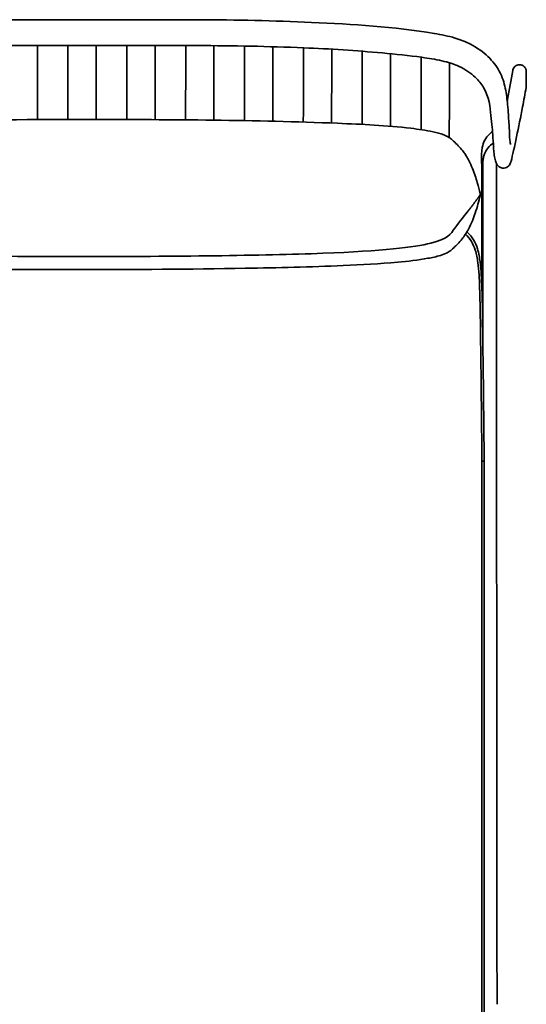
# Model space of a CAD drawing. Header units: millimetres. Extents: x -610 to 2400, y -1414 to 1785.
# Tile 3 of 9: x -138 to 310, y -415 to 455. Entities that reach past the tile are written whole.
import ezdxf

# ---------------------------------------------------------------- set-up
doc = ezdxf.new("R2010")
doc.units = ezdxf.units.MM
doc.layers.add('Spigoli tangenti visibili(ISO)', color=7, linetype='Continuous', lineweight=35)
doc.layers.add('Spigoli visibili(ISO)', color=7, linetype='Continuous', lineweight=35)

msp = doc.modelspace()

# ---------------------------------------------------------------- linework, layer by layer
at = {"layer": 'Spigoli tangenti visibili(ISO)'}
for p, q in [((303.68, 415.6), (303.68, 415.6)), ((270.52, 65.24), (272.47, 65.24))]:
    msp.add_line(p, q, dxfattribs=at)
for points, knots in [([(297.78, 410.7), (297.81, 410.82), (297.83, 410.94), (297.86, 411.05), (297.86, 411.05), (298.02, 411.71), (298.29, 412.32), (298.66, 412.89), (298.66, 412.89), (298.84, 413.17), (299.05, 413.43), (299.27, 413.67), (299.27, 413.67), (299.5, 413.92), (299.74, 414.14), (300.01, 414.34), (300.01, 414.34), (300.53, 414.75), (301.12, 415.07), (301.75, 415.28), (301.75, 415.28), (301.9, 415.33), (302.06, 415.38), (302.22, 415.42), (302.22, 415.42), (302.38, 415.46), (302.54, 415.49), (302.7, 415.52), (302.7, 415.52), (303.03, 415.57), (303.35, 415.6), (303.68, 415.6)], [-8.296894, -8.296894, -8.296894, -8.296894, -7.936797, -7.936797, -7.936613, -7.936613, -5.936216, -5.936216, -5.93579, -5.93579, -4.937656, -4.937656, -4.937109, -4.937109, -3.942123, -3.942123, -3.941455, -3.941455, -1.965591, -1.965591, -1.964684, -1.964684, -1.474273, -1.474273, -1.473306, -1.473306, -0.983757, -0.983757, -0.982731, -0.982731, 0, 0, 0, 0]), ([(303.68, 415.6), (303.68, 415.6), (303.68, 415.6), (303.68, 415.6), (303.85, 415.6), (304.02, 415.59), (304.18, 415.58), (304.18, 415.58), (304.35, 415.57), (304.52, 415.55), (304.68, 415.52), (304.68, 415.52), (304.85, 415.49), (305.01, 415.45), (305.17, 415.41), (305.17, 415.41), (305.34, 415.37), (305.49, 415.32), (305.65, 415.27), (305.65, 415.27), (305.97, 415.16), (306.27, 415.02), (306.56, 414.86), (306.56, 414.86), (306.71, 414.78), (306.85, 414.7), (306.99, 414.61), (306.99, 414.61), (307.13, 414.51), (307.26, 414.42), (307.39, 414.31), (307.39, 414.31), (307.66, 414.11), (307.9, 413.89), (308.12, 413.64), (308.12, 413.64), (308.34, 413.39), (308.54, 413.13), (308.72, 412.86), (308.72, 412.86), (308.81, 412.72), (308.9, 412.58), (308.97, 412.43), (308.97, 412.43), (309.05, 412.28), (309.12, 412.14), (309.19, 411.99), (309.19, 411.99), (309.25, 411.83), (309.31, 411.68), (309.36, 411.53), (309.36, 411.53), (309.42, 411.37), (309.46, 411.21), (309.5, 411.06), (309.5, 411.06), (309.54, 410.9), (309.58, 410.73), (309.6, 410.57), (309.6, 410.57), (309.63, 410.41), (309.65, 410.25), (309.66, 410.08), (309.66, 410.08), (309.68, 409.92), (309.68, 409.75), (309.68, 409.59), (309.68, 409.42), (309.68, 409.26), (309.68, 408.42), (309.68, 407.76), (309.68, 405.76), (309.68, 404.43), (309.68, 401.78), (309.68, 399.62), (309.68, 397.47), (309.68, 396.65), (309.68, 396.56), (309.68, 396.48), (309.68, 396.4), (309.68, 396.31), (309.67, 396.23), (309.66, 396.14), (309.65, 395.98), (309.63, 395.81), (309.6, 395.62), (309.6, 395.6), (309.59, 395.57)], [-63.697472, -63.697472, -63.697472, -63.697472, -63.696325, -63.696325, -63.696325, -63.195518, -63.195518, -63.194431, -63.194431, -62.693767, -62.693767, -62.692741, -62.692741, -62.192643, -62.192643, -62.191679, -62.191679, -61.692409, -61.692409, -61.691505, -61.691505, -60.690733, -60.690733, -60.689951, -60.689951, -60.193251, -60.193251, -60.192529, -60.192529, -59.69631, -59.69631, -59.695649, -59.695649, -58.700466, -58.700466, -58.699926, -58.699926, -57.707613, -57.707613, -57.707194, -57.707194, -57.214179, -57.214179, -57.21382, -57.21382, -56.721647, -56.721647, -56.721347, -56.721347, -56.230048, -56.230048, -56.229809, -56.229809, -55.739321, -55.739321, -55.739141, -55.739141, -55.246146, -55.246146, -55.246026, -55.246026, -54.753404, -54.753404, -54.753344, -54.753344, -54.260578, -54.260578, -54.260578, -53.761337, -53.761337, -51.764374, -51.764374, -47.770446, -47.770446, -43.799364, -41.317438, -41.317438, -41.317438, -41.067263, -41.067263, -41.067263, -40.815644, -40.815644, -40.815644, -40.313947, -40.313947, -40.240486, -40.240486, -40.240486, -40.240486]), ([(257.37, 267.7), (257.36, 267.7), (257.24, 267.56), (256.96, 267.24), (256.89, 267.16)], [-14.963593, -14.963593, -14.963593, -14.963593, -14, -13.706263, -13.706263, -13.706263, -13.706263])]:
    msp.add_open_spline(points, degree=3, knots=knots, dxfattribs=at)
msp.add_rational_spline([(-430.93, 300.46), (-423.56, 289.79), (-406.64, 269.95), (-391.53, 245.08), (229.43, 245.08), (244.54, 269.95), (261.46, 289.79), (268.83, 300.46)], [1, 1, 1, 1.14797755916, 1.14797755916, 1, 1, 1], degree=3, dxfattribs=at)
at = {"layer": 'Spigoli visibili(ISO)'}
for p, q in [((271.42, 160.93), (271.31, 328.89)), ((283.23, 328.55), (283.34, 160.98)), ((268.83, 301.91), (268.83, 301.74)), ((268.83, 301.91), (268.83, 301.91)), ((270.52, 65.24), (270.52, -956.92)), ((272.47, 65.24), (272.47, -956.92))]:
    msp.add_line(p, q, dxfattribs=at)
for points, knots in [([(-187.09, 455.42), (-153.76, 455.42), (-120.43, 455.41), (-51.44, 455.37), (-15.78, 455.35), (19.88, 455.35)], [0, 0, 0, 0, 10.000003, 10.000003, 20.697609, 20.697609, 20.697609, 20.697609]), ([(19.88, 455.35), (53.23, 455.35), (86.6, 454.57), (156.24, 451.42), (192.71, 449.3), (234.57, 442.26), (240.78, 440.97), (251.49, 437.74), (256.12, 435.95), (266.28, 430.72), (271.5, 426.9), (279.99, 418.76), (283.4, 414.34), (288.6, 404.8), (290.16, 399.64), (292.2, 389.55), (292.71, 384.75), (293.76, 374.1), (294.05, 368.73), (294.46, 361.83), (294.6, 359.6), (294.88, 356.3), (294.82, 353.85), (294.78, 351.64), (294.98, 350.15), (295.37, 346.94), (295.68, 345.66), (295.83, 345.19), (295.85, 345.15), (295.85, 345.15)], [0, 0, 0, 0, 10.004366, 10.004366, 20.936476, 20.936476, 22.850003, 22.850003, 24.390459, 24.390459, 26.56284, 26.56284, 28.697018, 28.697018, 31.125395, 31.125395, 33.883856, 33.883856, 37.78093, 37.78093, 40.153868, 40.153868, 42.309157, 42.309157, 44.466632, 44.466632, 48.322353, 48.322353, 49.014621, 49.014621, 49.014621, 49.014621]), ([(19.23, 432.52), (-14.1, 432.52), (-47.43, 432.57), (-116.28, 432.68), (-151.8, 432.75), (-187.32, 432.75)], [0, 0, 0, 0, 10.000031, 10.000031, 20.654826, 20.654826, 20.654826, 20.654826]), ([(-122.24, 432.69), (-122.24, 428.11), (-122.24, 423.84), (-122.25, 414.02), (-122.25, 408.97), (-122.25, 401.43), (-122.26, 399.27), (-122.27, 394.23), (-122.27, 391.48), (-122.29, 381.52), (-122.3, 374.3), (-122.32, 367.07)], [0.892091, 0.892091, 0.892091, 0.892091, 2.581628, 2.581628, 5.222885, 5.222885, 7.874413, 7.874413, 11.059672, 11.059672, 19.429008, 19.429008, 19.429008, 19.429008]), ([(-95.31, 367.15), (-95.3, 374.55), (-95.29, 381.95), (-95.27, 393.74), (-95.26, 396.83), (-95.25, 405.57), (-95.25, 408.76), (-95.25, 417.64), (-95.24, 423.94), (-95.24, 431.55), (-95.24, 432.1), (-95.24, 432.65)], [11.587974, 11.587974, 11.587974, 11.587974, 20.167896, 20.167896, 25.252265, 25.252265, 27.233908, 27.233908, 29.899975, 29.899975, 30.104757, 30.104757, 30.104757, 30.104757]), ([(-70.24, 432.61), (-70.24, 428), (-70.24, 423.72), (-70.25, 413.9), (-70.25, 408.86), (-70.25, 401.36), (-70.26, 399.21), (-70.27, 394.19), (-70.27, 391.45), (-70.29, 381.52), (-70.3, 374.33), (-70.31, 367.15)], [0.88304, 0.88304, 0.88304, 0.88304, 2.582607, 2.582607, 5.224478, 5.224478, 7.875313, 7.875313, 11.053203, 11.053203, 19.380378, 19.380378, 19.380378, 19.380378]), ([(-43.32, 367.11), (-43.3, 374.52), (-43.29, 381.93), (-43.27, 393.72), (-43.26, 396.82), (-43.25, 405.54), (-43.25, 408.73), (-43.25, 417.62), (-43.24, 423.91), (-43.24, 431.5), (-43.24, 432.03), (-43.24, 432.57)], [11.574961, 11.574961, 11.574961, 11.574961, 20.161006, 20.161006, 25.241914, 25.241914, 27.230626, 27.230626, 29.896828, 29.896828, 30.094466, 30.094466, 30.094466, 30.094466]), ([(-18.24, 432.54), (-18.24, 427.91), (-18.24, 423.61), (-18.25, 413.79), (-18.25, 408.77), (-18.25, 401.3), (-18.26, 399.17), (-18.27, 394.15), (-18.27, 391.41), (-18.29, 381.46), (-18.3, 374.24), (-18.32, 367.03)], [0.874938, 0.874938, 0.874938, 0.874938, 2.583469, 2.583469, 5.225871, 5.225871, 7.876107, 7.876107, 11.048193, 11.048193, 19.410703, 19.410703, 19.410703, 19.410703]), ([(8.68, 366.86), (8.7, 374.35), (8.71, 381.84), (8.73, 393.71), (8.74, 396.81), (8.75, 405.51), (8.75, 408.71), (8.75, 417.6), (8.76, 423.9), (8.76, 431.48), (8.76, 432), (8.76, 432.52)], [11.476132, 11.476132, 11.476132, 11.476132, 20.156883, 20.156883, 25.235721, 25.235721, 27.228712, 27.228712, 29.895, 29.895, 30.088412, 30.088412, 30.088412, 30.088412]), ([(288.58, 324.18), (287.31, 324.38), (286.32, 324.92), (284.51, 326.3), (284.03, 327.08), (282.87, 329.11), (282.5, 330.32), (281.75, 333.33), (281.44, 335.08), (281.07, 338), (280.97, 338.73), (280.76, 341.3), (280.87, 342.8), (280.86, 343.74), (280.86, 343.81), (280.75, 344.71), (280.66, 345.56), (280.44, 347.89), (280.29, 349.69), (279.77, 356.8), (279.37, 363.26), (277.57, 378.35), (276.93, 387.01), (270.11, 398.51), (267.63, 401.63), (260.77, 408.13), (255.95, 411.55), (245.67, 416.24), (240.41, 417.82), (229.33, 420.37), (223.39, 421.31), (205.86, 423.78), (194.19, 424.98), (159.46, 428.12), (136.3, 429.63), (81.86, 431.81), (50.54, 432.53), (19.23, 432.52)], [0, 0, 0, 0, 1.027653, 1.027653, 2.608201, 2.608201, 5.64215, 5.64215, 8.658408, 8.658408, 9.701502, 9.701502, 11.214054, 11.214054, 11.852089, 11.852089, 12.698644, 12.698644, 14.524645, 14.524645, 19.272049, 19.272049, 24.015139, 24.015139, 25.697076, 25.697076, 27.742833, 27.742833, 29.409273, 29.409273, 31.218225, 31.218225, 34.758178, 34.758178, 41.726119, 41.726119, 51.117578, 51.117578, 51.117578, 51.117578]), ([(33.76, 432.47), (33.76, 427.83), (33.76, 423.53), (33.75, 413.72), (33.75, 408.7), (33.75, 401.26), (33.74, 399.14), (33.73, 394.12), (33.73, 391.39), (33.71, 381.3), (33.7, 373.95), (33.68, 366.6)], [0.872089, 0.872089, 0.872089, 0.872089, 2.584026, 2.584026, 5.226766, 5.226766, 7.876621, 7.876621, 11.045295, 11.045295, 19.564463, 19.564463, 19.564463, 19.564463]), ([(60.68, 366.2), (60.7, 373.89), (60.71, 381.58), (60.73, 393.65), (60.74, 396.77), (60.75, 405.41), (60.75, 408.63), (60.75, 417.55), (60.76, 423.84), (60.76, 431.31), (60.76, 431.71), (60.76, 432.12)], [11.220542, 11.220542, 11.220542, 11.220542, 20.137661, 20.137661, 25.206849, 25.206849, 27.220282, 27.220282, 29.887029, 29.887029, 30.039166, 30.039166, 30.039166, 30.039166]), ([(85.76, 431.51), (85.76, 426.88), (85.76, 422.59), (85.75, 412.9), (85.75, 407.99), (85.74, 400.82), (85.74, 398.78), (85.73, 393.79), (85.73, 391.07), (85.71, 380.79), (85.7, 373.24), (85.68, 365.68)], [0.861365, 0.861365, 0.861365, 0.861365, 2.590578, 2.590578, 5.237037, 5.237037, 7.882681, 7.882681, 11.030571, 11.030571, 19.793326, 19.793326, 19.793326, 19.793326]), ([(112.68, 364.93), (112.7, 372.98), (112.71, 381.02), (112.73, 393.4), (112.74, 396.58), (112.75, 405), (112.75, 408.32), (112.75, 417.35), (112.76, 423.58), (112.76, 430.57)], [10.732179, 10.732179, 10.732179, 10.732179, 20.056343, 20.056343, 25.084739, 25.084739, 27.194046, 27.194046, 29.84508, 29.84508, 29.84508, 29.84508]), ([(137.76, 429.36), (137.76, 424.6), (137.76, 420.24), (137.75, 410.81), (137.75, 406.22), (137.74, 399.74), (137.74, 397.84), (137.73, 392.76), (137.72, 389.96), (137.71, 379.45), (137.69, 371.75), (137.68, 364.05)], [0.788476, 0.788476, 0.788476, 0.788476, 2.607868, 2.607868, 5.261777, 5.261777, 7.901304, 7.901304, 11.151252, 11.151252, 20.076702, 20.076702, 20.076702, 20.076702]), ([(164.68, 362.85), (164.68, 362.91), (164.68, 362.97), (164.69, 371.55), (164.71, 380.07), (164.73, 392.84), (164.74, 396.22), (164.75, 404.33), (164.75, 408.33), (164.75, 417.39), (164.76, 422.2), (164.76, 427.53)], [9.928041, 9.928041, 9.928041, 9.928041, 10, 10, 19.871338, 19.871338, 24.807074, 24.807074, 27.36329, 27.36329, 29.450697, 29.450697, 29.450697, 29.450697]), ([(189.76, 425.36), (189.76, 420.51), (189.75, 416.14), (189.75, 407.35), (189.75, 403.34), (189.74, 398.19), (189.74, 396.15), (189.72, 389.34), (189.72, 384.79), (189.7, 373.89), (189.69, 367.54), (189.67, 361.19)], [0.6823, 0.6823, 0.6823, 0.6823, 2.63785, 2.63785, 5.298133, 5.298133, 7.919895, 7.919895, 13.191385, 13.191385, 20.55006, 20.55006, 20.55006, 20.55006]), ([(216.67, 358.22), (216.67, 359.83), (216.68, 361.43), (216.69, 371.28), (216.71, 379.52), (216.73, 391.88), (216.74, 395.83), (216.75, 402.35), (216.75, 405.65), (216.75, 413.38), (216.75, 417.55), (216.76, 422.24)], [8.140701, 8.140701, 8.140701, 8.140701, 10, 10, 19.553453, 19.553453, 24.330195, 24.330195, 26.751231, 26.751231, 28.73431, 28.73431, 28.73431, 28.73431]), ([(241.75, 417.29), (241.75, 413.2), (241.75, 409.62), (241.75, 402.59), (241.74, 400.11), (241.73, 395.12), (241.73, 392.44), (241.71, 381.68), (241.7, 373.61), (241.67, 360.74), (241.67, 355.95), (241.66, 351.15)], [0.762861, 0.762861, 0.762861, 0.762861, 2.660815, 2.660815, 5.321044, 5.321044, 8.439009, 8.439009, 17.792902, 17.792902, 23.350506, 23.350506, 23.350506, 23.350506]), ([(292.87, 383.03), (292.98, 383.61), (293.08, 384.2), (294.73, 393.37), (296.27, 401.99), (297.77, 410.63)], [29.27513, 29.27513, 29.27513, 29.27513, 30.306373, 30.306373, 45.370711, 45.370711, 45.370711, 45.370711]), ([(297.77, 410.63), (297.77, 410.64), (297.77, 410.64), (297.78, 410.67), (297.78, 410.68), (297.78, 410.7)], [0.014291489, 0.014291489, 0.014291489, 0.014291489, 0.015626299, 0.015626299, 0.020994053, 0.020994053, 0.020994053, 0.020994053]), ([(309.59, 395.57), (308.58, 389.78), (307.51, 384.02), (303, 361.1), (298.98, 340.7), (295.99, 329.44), (295.78, 328.59), (294.72, 326.78), (294.2, 326.02), (292.1, 324.52), (290.24, 323.93), (288.58, 324.18)], [0, 0, 0, 0, 10.000021, 10.000021, 40.002241, 40.002241, 42.608464, 42.608464, 43.928115, 43.928115, 45.293053, 45.293053, 45.293053, 45.293053]), ([(-430.93, 301.91), (-429.81, 306.71), (-428.5, 311.72), (-425.25, 321.52), (-423.56, 326.16), (-419.87, 333.04), (-418.97, 334.6), (-417.06, 337.47), (-416.12, 338.77), (-413.88, 341.54), (-412.52, 343.04), (-410.09, 345.53), (-409.02, 346.57), (-406.17, 349.42), (-404.1, 351.1), (-399.91, 353.24), (-397.9, 353.98), (-392.26, 355.74), (-388.56, 356.53), (-376.03, 358.82), (-367.09, 359.79), (-342.1, 362.07), (-325.98, 362.94), (-280.96, 364.9), (-252.03, 365.54), (-174.22, 366.88), (-125.32, 367.18), (-3.3, 367.12), (69.89, 366.83), (164.59, 362.95), (186.29, 361.92), (214.34, 358.62), (220.88, 357.71), (230.53, 355.59), (233.74, 354.75), (238.35, 352.96), (239.86, 352.26), (242.34, 350.74), (243.36, 349.97), (245.79, 347.79), (247.13, 346.38), (249.24, 344.25), (249.95, 343.51), (251.88, 341.42), (253.06, 340), (254.91, 337.53), (255.67, 336.43), (257.34, 333.8), (258.17, 332.32), (260.2, 328.43), (261.22, 326.13), (263.94, 319.43), (265.24, 315.32), (267.31, 308.12), (268.11, 304.97), (268.83, 301.91)], [0, 0, 0, 0, 3.161031, 3.161031, 5.68823, 5.68823, 6.383376, 6.383376, 6.907427, 6.907427, 7.494257, 7.494257, 7.955888, 7.955888, 8.729816, 8.729816, 9.368429, 9.368429, 10.501721, 10.501721, 13.195881, 13.195881, 18.04086, 18.04086, 26.722379, 26.722379, 41.389618, 41.389618, 63.329332, 63.329332, 69.840158, 69.840158, 71.817177, 71.817177, 72.80735, 72.80735, 73.301177, 73.301177, 73.682604, 73.682604, 74.287556, 74.287556, 74.592532, 74.592532, 75.140708, 75.140708, 75.599088, 75.599088, 76.273816, 76.273816, 77.445134, 77.445134, 79.849577, 79.849577, 81.863378, 81.863378, 81.863378, 81.863378]), ([(270.5, 216.47), (270.5, 226.56), (270.5, 236.65), (270.5, 259.37), (270.5, 272), (270.5, 297.26), (270.5, 309.9), (270.5, 328.82), (269.3, 333.69), (271.19, 344.74), (271.93, 346.92), (274.06, 350.92), (275.45, 352.75), (277.93, 355.11), (278.83, 355.84), (279.79, 356.49)], [45.520089, 45.520089, 45.520089, 45.520089, 75.784041, 75.784041, 113.676061, 113.676061, 151.568082, 151.568082, 170.514092, 170.514092, 175.315356, 175.315356, 180.114658, 180.114658, 182.571595, 182.571595, 182.571595, 182.571595]), ([(271.31, 328.89), (271.31, 328.89), (271.31, 328.9), (271.31, 328.9), (271.31, 328.9), (271.31, 328.92), (271.31, 328.94), (271.31, 328.97), (271.31, 328.99), (271.31, 329.05), (271.31, 329.08), (271.31, 329.2), (271.31, 329.28), (271.31, 329.51), (271.32, 329.66), (271.34, 330.12), (271.36, 330.42), (271.43, 331.33), (271.51, 331.93), (271.82, 333.7), (272.12, 334.85), (273.28, 338.11), (274.41, 340.16), (277.16, 343.65), (278.78, 345.16), (280.58, 346.37)], [0, 0, 0, 0, 0.000522, 0.000522, 0.001567, 0.001567, 0.005745, 0.005745, 0.01149, 0.01149, 0.022979, 0.022979, 0.045955, 0.045955, 0.091887, 0.091887, 0.183591, 0.183591, 0.365734, 0.365734, 0.720356, 0.720356, 1.404014, 1.404014, 2.053391, 2.053391, 2.053391, 2.053391]), ([(268.83, 299.74), (267.71, 294.94), (266.4, 289.93), (263.14, 280.12), (261.46, 275.49), (257.77, 268.61), (256.86, 267.05), (254.96, 264.18), (254.02, 262.88), (251.78, 260.11), (250.42, 258.61), (247.99, 256.12), (246.92, 255.07), (244.07, 252.23), (242.01, 250.56), (237.82, 248.41), (235.81, 247.67), (230.18, 245.92), (226.49, 245.12), (213.98, 242.83), (205.06, 241.87), (180.1, 239.59), (164, 238.72), (119.04, 236.76), (90.14, 236.11), (12.42, 234.77), (-36.42, 234.47), (-158.35, 234.53), (-231.5, 234.81), (-326.25, 238.67), (-348.04, 239.7), (-376.21, 243), (-382.77, 243.9), (-392.48, 246.02), (-395.72, 246.86), (-400.37, 248.65), (-401.91, 249.36), (-404.21, 250.76), (-405.05, 251.37), (-407.37, 253.31), (-408.71, 254.75), (-410.9, 256.94), (-411.69, 257.75), (-413.12, 259.29), (-413.78, 260.03), (-415.35, 261.9), (-416.23, 263.04), (-417.87, 265.36), (-418.64, 266.56), (-420.4, 269.51), (-421.29, 271.22), (-423.52, 275.87), (-424.63, 278.67), (-427.44, 286.41), (-428.76, 291.06), (-430.26, 296.94), (-430.61, 298.35), (-430.93, 299.74)], [0, 0, 0, 0, 3.161001, 3.161001, 5.68813, 5.68813, 6.38323, 6.38323, 6.907537, 6.907537, 7.494639, 7.494639, 7.955976, 7.955976, 8.728381, 8.728381, 9.36652, 9.36652, 10.49751, 10.49751, 13.188118, 13.188118, 18.026385, 18.026385, 26.697736, 26.697736, 41.347774, 41.347774, 63.276997, 63.276997, 69.812823, 69.812823, 71.799573, 71.799573, 72.796558, 72.796558, 73.297923, 73.297923, 73.606559, 73.606559, 74.212534, 74.212534, 74.549703, 74.549703, 74.845089, 74.845089, 75.29846, 75.29846, 75.808303, 75.808303, 76.61434, 76.61434, 78.10607, 78.10607, 80.948388, 80.948388, 81.864949, 81.864949, 81.864949, 81.864949]), ([(268.83, 301.74), (268.83, 301.73), (268.83, 301.73), (268.83, 301.73), (268.83, 301.72), (268.83, 301.72), (268.83, 301.72), (268.83, 301.7), (268.83, 301.69), (268.83, 301.67), (268.83, 301.66), (268.83, 301.65), (268.83, 301.64), (268.83, 301.64), (268.83, 301.63), (268.83, 301.63), (268.83, 301.61), (268.83, 301.59), (268.83, 301.58), (268.83, 301.57), (268.83, 301.56), (268.83, 301.55), (268.83, 301.54), (268.83, 301.53), (268.83, 301.52), (268.83, 301.5), (268.83, 301.48), (268.83, 301.46), (268.83, 301.45), (268.83, 301.43), (268.83, 301.41), (268.83, 301.4), (268.83, 301.38), (268.83, 301.37), (268.83, 301.35), (268.83, 301.32), (268.83, 301.3), (268.83, 301.29), (268.83, 301.28), (268.83, 301.28), (268.83, 301.24), (268.83, 301.21), (268.83, 301.18), (268.83, 301.15), (268.83, 301.12), (268.83, 301.09), (268.83, 301.08), (268.83, 301.07), (268.83, 301.06), (268.83, 301.04), (268.83, 301.01), (268.83, 300.99), (268.83, 300.97), (268.83, 300.96), (268.83, 300.94), (268.83, 300.93), (268.83, 300.91), (268.83, 300.9), (268.83, 300.87), (268.83, 300.85), (268.83, 300.82), (268.83, 300.82), (268.83, 300.81), (268.83, 300.81), (268.83, 300.78), (268.83, 300.75), (268.83, 300.72), (268.83, 300.72), (268.83, 300.71), (268.83, 300.71), (268.83, 300.69), (268.83, 300.66), (268.83, 300.64), (268.83, 300.63), (268.83, 300.61), (268.83, 300.6), (268.83, 300.59), (268.83, 300.57), (268.83, 300.56), (268.83, 300.54), (268.83, 300.52), (268.83, 300.5), (268.83, 300.49), (268.83, 300.49), (268.83, 300.48), (268.83, 300.47), (268.83, 300.47), (268.83, 300.46)], [-128.868933, -128.868933, -128.868933, -128.868933, -128.107685, -128.107685, -128.107685, -127.523475, -127.523475, -127.523475, -124.435662, -124.435662, -124.435662, -122.184774, -122.184774, -122.184774, -121.058671, -121.058671, -121.058671, -117.370573, -117.370573, -117.370573, -115.622216, -115.622216, -115.622216, -113.340298, -113.340298, -113.340298, -108.451442, -108.451442, -108.451442, -104.471188, -104.471188, -104.471188, -100.709583, -100.709583, -100.709583, -94.551906, -94.551906, -94.551906, -92.442832, -92.442832, -92.442832, -83.696751, -83.696751, -83.696751, -74.532076, -74.532076, -74.532076, -72.018422, -72.018422, -72.018422, -64.999706, -64.999706, -64.999706, -59.636698, -59.636698, -59.636698, -55.161337, -55.161337, -55.161337, -46.635186, -46.635186, -46.635186, -45.077969, -45.077969, -45.077969, -34.810857, -34.810857, -34.810857, -33.188128, -33.188128, -33.188128, -24.420672, -24.420672, -24.420672, -19.41419, -19.41419, -19.41419, -13.966125, -13.966125, -13.966125, -5.428445, -5.428445, -5.428445, -3.5033, -3.5033, -3.5033, 0, 0, 0, 0]), ([(268.83, 300.46), (268.83, 300.44), (268.83, 300.43), (268.83, 300.41), (268.83, 300.41), (268.83, 300.4), (268.83, 300.4), (268.83, 300.38), (268.83, 300.36), (268.83, 300.34), (268.83, 300.33), (268.83, 300.32), (268.83, 300.31), (268.83, 300.3), (268.83, 300.29), (268.83, 300.28), (268.83, 300.26), (268.83, 300.24), (268.83, 300.22), (268.83, 300.22), (268.83, 300.22), (268.83, 300.22), (268.83, 300.19), (268.83, 300.17), (268.83, 300.15), (268.83, 300.13), (268.83, 300.12), (268.83, 300.11), (268.83, 300.1), (268.83, 300.08), (268.83, 300.07), (268.83, 300.05), (268.83, 300.03), (268.83, 300.01), (268.83, 300.01), (268.83, 300.01), (268.83, 300.01), (268.83, 299.99), (268.83, 299.98), (268.83, 299.97), (268.83, 299.96), (268.83, 299.95), (268.83, 299.95), (268.83, 299.94), (268.83, 299.93), (268.83, 299.92), (268.83, 299.91), (268.83, 299.91), (268.83, 299.9), (268.83, 299.89), (268.83, 299.89), (268.83, 299.89), (268.83, 299.88), (268.83, 299.87), (268.83, 299.87), (268.83, 299.86), (268.83, 299.86), (268.83, 299.85), (268.83, 299.84), (268.83, 299.83), (268.83, 299.83), (268.83, 299.83), (268.83, 299.82), (268.83, 299.82), (268.83, 299.82), (268.83, 299.81), (268.83, 299.8), (268.83, 299.8), (268.83, 299.79), (268.83, 299.79), (268.83, 299.79), (268.83, 299.79), (268.83, 299.78), (268.83, 299.78), (268.83, 299.77), (268.83, 299.77), (268.83, 299.77), (268.83, 299.77), (268.83, 299.77), (268.83, 299.76), (268.83, 299.76), (268.83, 299.76), (268.83, 299.75), (268.83, 299.75), (268.83, 299.75), (268.83, 299.75), (268.83, 299.75), (268.83, 299.75), (268.83, 299.75), (268.83, 299.74), (268.83, 299.74), (268.83, 299.74), (268.83, 299.74), (268.83, 299.74), (268.83, 299.74), (268.83, 299.74), (268.83, 299.74)], [-162.795246, -162.795246, -162.795246, -162.795246, -156.917231, -156.917231, -156.917231, -155.432596, -155.432596, -155.432596, -148.140369, -148.140369, -148.140369, -143.454492, -143.454492, -143.454492, -139.481521, -139.481521, -139.481521, -131.557534, -131.557534, -131.557534, -130.976092, -130.976092, -130.976092, -119.814493, -119.814493, -119.814493, -113.811816, -113.811816, -113.811816, -106.986359, -106.986359, -106.986359, -96.177783, -96.177783, -96.177783, -95.360534, -95.360534, -95.360534, -87.282258, -87.282258, -87.282258, -83.599974, -83.599974, -83.599974, -78.393292, -78.393292, -78.393292, -71.679483, -71.679483, -71.679483, -69.55905, -69.55905, -69.55905, -63.708588, -63.708588, -63.708588, -60.82945, -60.82945, -60.82945, -52.256078, -52.256078, -52.256078, -51.730786, -51.730786, -51.730786, -43.891017, -43.891017, -43.891017, -39.838992, -39.838992, -39.838992, -35.786131, -35.786131, -35.786131, -28.128172, -28.128172, -28.128172, -27.992064, -27.992064, -27.992064, -20.557052, -20.557052, -20.557052, -16.694511, -16.694511, -16.694511, -13.527777, -13.527777, -13.527777, -6.94623, -6.94623, -6.94623, -5.640187, -5.640187, -5.640187, -2.265059, -2.265059, -2.265059, -2.265059]), ([(255.95, 265.68), (258.07, 263.85), (259.89, 261.65), (262.71, 256.88), (263.76, 254.31), (265.68, 248.13), (266.36, 244.44), (267.86, 233.54), (268.2, 226.24), (268.92, 205.23), (269.05, 191.48), (269.77, 140.23), (270.11, 102.74), (270.52, 65.24)], [0.026075, 0.026075, 0.026075, 0.026075, 0.86346, 0.86346, 1.686501, 1.686501, 2.804378, 2.804378, 4.987714, 4.987714, 9.112887, 9.112887, 20.362631, 20.362631, 20.362631, 20.362631]), ([(257.37, 267.7), (259.67, 265.73), (261.65, 263.32), (264.63, 258.21), (265.72, 255.49), (267.68, 248.98), (268.38, 245.1), (269.89, 233.58), (270.21, 225.86), (270.9, 203.83), (271.04, 189.49), (271.74, 138.52), (272.07, 101.88), (272.47, 65.24)], [0, 0, 0, 0, 0.910202, 0.910202, 1.775078, 1.775078, 2.949813, 2.949813, 5.261387, 5.261387, 9.562702, 9.562702, 20.55488, 20.55488, 20.55488, 20.55488]), ([(283.34, 160.97), (283.34, 160.97), (283.34, 160.97), (283.34, 160.96), (283.34, 160.96), (283.34, 160.95), (283.34, 160.94), (283.34, 160.93), (283.34, 160.91), (283.34, 160.88), (283.34, 160.85), (283.34, 160.78), (283.34, 160.73), (283.35, 160.58), (283.35, 160.48), (283.35, 160.18), (283.35, 159.99), (283.35, 159.39), (283.35, 159), (283.35, 157.81), (283.35, 157.02), (283.35, 154.64), (283.35, 153.06), (283.35, 148.31), (283.36, 145.14), (283.36, 135.64), (283.37, 129.3), (283.38, 110.3), (283.39, 97.63), (283.42, 59.62), (283.44, 34.28), (283.5, -41.74), (283.54, -92.42), (283.63, -188.1), (283.67, -233.1), (283.72, -293.1), (283.73, -308.1), (283.75, -328.1), (283.76, -333.1), (283.76, -339.77), (283.76, -341.44), (283.77, -355.1), (283.78, -367.11), (283.8, -385.11), (283.8, -391.11), (283.81, -400.11), (283.82, -403.11), (283.82, -407.61), (283.82, -409.11), (283.82, -411.36), (283.82, -412.11), (283.82, -413.24), (283.82, -413.61), (283.82, -414.18), (283.82, -414.36), (283.82, -414.64), (283.82, -414.74), (283.83, -414.88), (283.83, -414.93), (283.83, -415), (283.83, -415.02), (283.83, -415.05), (283.83, -415.07), (283.83, -415.08), (283.83, -415.09), (283.83, -415.1), (283.83, -415.1), (283.83, -415.11), (283.83, -415.11), (283.83, -415.11)], [0, 0, 0, 0, 0.000488, 0.000488, 0.001465, 0.001465, 0.003418, 0.003418, 0.00713, 0.00713, 0.014554, 0.014554, 0.029401, 0.029401, 0.059096, 0.059096, 0.118487, 0.118487, 0.237267, 0.237267, 0.474828, 0.474828, 0.949951, 0.949951, 1.900195, 1.900195, 3.800684, 3.800684, 7.601661, 7.601661, 15.203617, 15.203617, 30.407528, 30.407528, 43.907528, 43.907528, 48.407528, 48.407528, 49.907528, 49.907528, 50.407528, 50.407528, 54.008038, 54.008038, 55.808293, 55.808293, 56.708421, 56.708421, 57.158485, 57.158485, 57.383517, 57.383517, 57.496033, 57.496033, 57.552291, 57.552291, 57.58042, 57.58042, 57.594484, 57.594484, 57.601516, 57.601516, 57.605033, 57.605033, 57.606986, 57.606986, 57.607962, 57.607962, 57.608451, 57.608451, 57.608451, 57.608451])]:
    msp.add_open_spline(points, degree=3, knots=knots, dxfattribs=at)
for points in [[(19.23, 432.52), (19.23, 432.52), (19.23, 432.52), (19.23, 432.52)], [(297.77, 410.63), (297.77, 410.65), (297.78, 410.67), (297.78, 410.69)], [(297.77, 410.63), (297.77, 410.65), (297.78, 410.67), (297.78, 410.69)], [(257.27, 267.79), (257.3, 267.76), (257.33, 267.73), (257.37, 267.7)], [(272.47, 65.24), (272.47, 65.24), (272.47, 65.24), (272.47, 65.24)]]:
    msp.add_open_spline(points, degree=3, dxfattribs=at)

doc.saveas('drawing.dxf')
